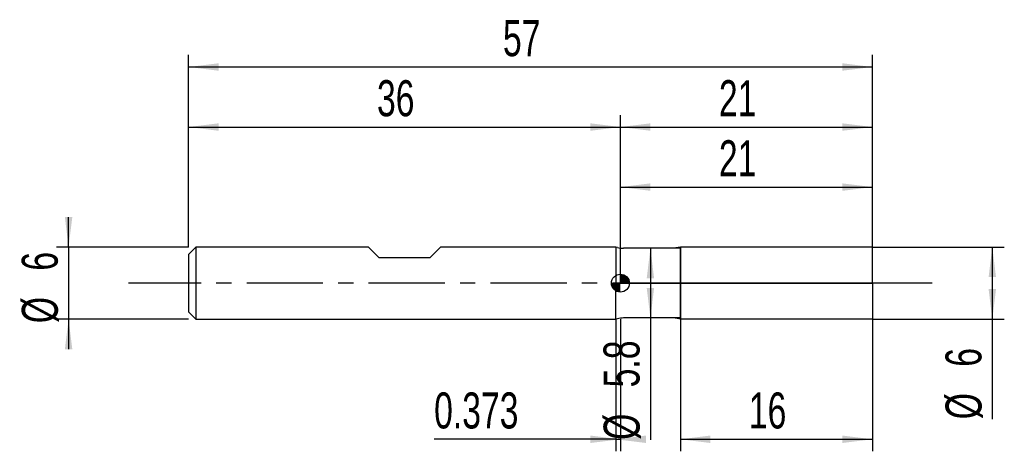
# Model space of a CAD drawing. Extents: x -14.1 to 68, y -14 to 21.9.
import ezdxf
from ezdxf.enums import TextEntityAlignment as Align

# ---------------------------------------------------------------- set-up
doc = ezdxf.new("R2010")
doc.units = 0
doc.linetypes.add('CENTER', pattern=[10.16, 6.35, -1.27, 1.27, -1.27])
doc.layers.get('0').update_dxf_attribs({"linetype": 'CONTINUOUS'})
for name, color, linetype in [('1', 4, 'CONTINUOUS'), ('2', 7, 'CONTINUOUS'), ('4', 2, 'CENTER'), ('CUT', 1, 'CONTINUOUS'), ('NOCUT', 7, 'CONTINUOUS'), ('SK1', 4, 'CONTINUOUS'), ('SK2', 7, 'CONTINUOUS'), ('SK4', 2, 'CENTER')]:
    doc.layers.add(name, color=color, linetype=linetype)
doc.dimstyles.new('SLDDIMSTYLE0', dxfattribs={"dimtxt": 3, "dimasz": 2.5, "dimexe": 0, "dimexo": 0.0625, "dimgap": 0.75, "dimtad": 1, "dimrnd": 1e-09, "dimzin": 12, "dimsah": 1, "dimcen": 0.09, "dimazin": 3, "dimtfac": 1, "dimtofl": 0, "dimtmove": 0, "dimatfit": 3})
doc.dimstyles.new('SLDDIMSTYLE1', dxfattribs={"dimtxt": 3, "dimasz": 2.5, "dimexe": 0, "dimexo": 0.0625, "dimgap": 0.75, "dimtad": 1, "dimrnd": 1e-09, "dimsah": 1, "dimcen": 0.09, "dimazin": 3, "dimtfac": 1, "dimtofl": 0, "dimtmove": 0, "dimatfit": 3})
doc.dimstyles.new('SLDDIMSTYLE2', dxfattribs={"dimtxt": 3, "dimasz": 2.5, "dimexe": 0, "dimexo": 0.0625, "dimgap": 0.75, "dimtad": 1, "dimrnd": 1e-09, "dimzin": 12, "dimsah": 1, "dimcen": 0.09, "dimazin": 3, "dimtfac": 1, "dimtmove": 0, "dimatfit": 3})

# ---------------------------------------------------------------- blocks, each defined once
blk = doc.blocks.new('_D')
at = {"layer": '2'}
for p, q in [((41, -3), (41, -14)), ((57, -3), (57, -14)), ((41, -13), (57, -13))]:
    blk.add_line(p, q, dxfattribs=at)
for points in [[(41, -13), (43.5, -13.31), (43.5, -12.69)], [(57, -13), (54.5, -12.69), (54.5, -13.31)]]:
    blk.add_solid(points, dxfattribs=at)
at = {"layer": '2', "width": 0.7}
blk.add_text('16', height=3, dxfattribs=at).set_placement((46.708, -13), align=Align.BOTTOM_LEFT)
blk = doc.blocks.new('_D_1')
at = {"layer": '2'}
for p, q in [((57, 3), (68, 3)), ((67, 3), (67, -3)), ((57, -3), (68, -3)), ((67, -3), (67, -11.333))]:
    blk.add_line(p, q, dxfattribs=at)
for points in [[(67, 3), (66.69, 0.5), (67.31, 0.5)], [(67, -3), (67.31, -0.5), (66.69, -0.5)]]:
    blk.add_solid(points, dxfattribs=at)
at = {"layer": '2', "width": 0.7}
for s, p in [('6', (66.992, -6.959)), ('%%c', (67, -11.333))]:
    blk.add_text(s, height=3, rotation=90, dxfattribs=at).set_placement(p, align=Align.BOTTOM_LEFT)
blk = doc.blocks.new('_D_2')
at = {"layer": '2'}
for p, q in [((35.627, -3), (35.627, -14)), ((36, -3), (36, -14)), ((35.627, -13), (20.471, -13)), ((35.627, -13), (36, -13))]:
    blk.add_line(p, q, dxfattribs=at)
for points in [[(36, -13), (33.5, -12.69), (33.5, -13.31)], [(35.627, -13), (38.127, -13.31), (38.127, -12.69)]]:
    blk.add_solid(points, dxfattribs=at)
at = {"layer": '2', "width": 0.7}
blk.add_text('0.373', height=3, dxfattribs=at).set_placement((20.471, -13), align=Align.BOTTOM_LEFT)
blk = doc.blocks.new('_D_3')
at = {"layer": '2'}
for p, q in [((36, 2.9), (36, 9)), ((57, 2.9), (57, 9)), ((36, 8), (57, 8))]:
    blk.add_line(p, q, dxfattribs=at)
for points in [[(36, 8), (38.5, 7.69), (38.5, 8.31)], [(57, 8), (54.5, 8.31), (54.5, 7.69)]]:
    blk.add_solid(points, dxfattribs=at)
at = {"layer": '2', "width": 0.7}
blk.add_text('21', height=3, dxfattribs=at).set_placement((44.208, 8), align=Align.BOTTOM_LEFT)
blk = doc.blocks.new('_D_4')
at = {"layer": '2'}
for p, q in [((41, 2.9), (37.5, 2.9)), ((38.5, 2.9), (38.5, -2.9)), ((41, -2.9), (37.5, -2.9)), ((38.5, -2.9), (38.5, -13.052))]:
    blk.add_line(p, q, dxfattribs=at)
for points in [[(38.5, 2.9), (38.19, 0.4), (38.81, 0.4)], [(38.5, -2.9), (38.81, -0.4), (38.19, -0.4)]]:
    blk.add_solid(points, dxfattribs=at)
at = {"layer": '2', "width": 0.7}
for s, p in [('5.8', (38.492, -8.678)), ('%%c', (38.5, -13.052))]:
    blk.add_text(s, height=3, rotation=90, dxfattribs=at).set_placement(p, align=Align.BOTTOM_LEFT)
blk = doc.blocks.new('_D_5')
at = {"layer": 'SK2'}
for p, q in [((0, 3), (0, 19)), ((57, 3), (57, 19)), ((0, 18), (57, 18))]:
    blk.add_line(p, q, dxfattribs=at)
for points in [[(0, 18), (2.5, 17.69), (2.5, 18.31)], [(57, 18), (54.5, 18.31), (54.5, 17.69)]]:
    blk.add_solid(points, dxfattribs=at)
at = {"layer": 'SK2', "width": 0.7}
blk.add_text('57', height=3, dxfattribs=at).set_placement((26.208, 18), align=Align.BOTTOM_LEFT)
blk = doc.blocks.new('_D_6')
at = {"layer": 'SK2'}
for p, q in [((0, 3), (0, 14)), ((36, 3), (36, 14)), ((0, 13), (36, 13))]:
    blk.add_line(p, q, dxfattribs=at)
for points in [[(0, 13), (2.5, 12.69), (2.5, 13.31)], [(36, 13), (33.5, 13.31), (33.5, 12.69)]]:
    blk.add_solid(points, dxfattribs=at)
at = {"layer": 'SK2', "width": 0.7}
blk.add_text('36', height=3, dxfattribs=at).set_placement((15.708, 13), align=Align.BOTTOM_LEFT)
blk = doc.blocks.new('_D_7')
at = {"layer": 'SK2'}
for p, q in [((36, 0), (36, 14)), ((57, 0), (57, 14)), ((36, 13), (57, 13))]:
    blk.add_line(p, q, dxfattribs=at)
for points in [[(36, 13), (38.5, 12.69), (38.5, 13.31)], [(57, 13), (54.5, 13.31), (54.5, 12.69)]]:
    blk.add_solid(points, dxfattribs=at)
at = {"layer": 'SK2', "width": 0.7}
blk.add_text('21', height=3, dxfattribs=at).set_placement((44.208, 13), align=Align.BOTTOM_LEFT)
blk = doc.blocks.new('_D_8')
at = {"layer": 'SK2'}
for p, q in [((-10, 3), (-10, 5.5)), ((0, 3), (-11, 3)), ((-10, 3), (-10, -3)), ((0, -3), (-11, -3)), ((-10, -3), (-10, -5.5))]:
    blk.add_line(p, q, dxfattribs=at)
for points in [[(-10, 3), (-9.69, 5.5), (-10.31, 5.5)], [(-10, -3), (-10.31, -5.5), (-9.69, -5.5)]]:
    blk.add_solid(points, dxfattribs=at)
at = {"layer": 'SK2', "width": 0.7}
for s, p in [('6', (-10.008, 1.041)), ('%%c', (-10, -3.333))]:
    blk.add_text(s, height=3, rotation=90, dxfattribs=at).set_placement(p, align=Align.BOTTOM_LEFT)
blk = doc.blocks.new('*U11')
at = {"color": 0, "linetype": 'CONTINUOUS'}
for points in [[(0, 0), (0, 0.75), (0.146, 0)], [(0.146, 0), (0, 0.75), (0.146, 0.736)], [(0.146, 0), (0.146, 0.736), (0.287, 0)], [(0.287, 0), (0.146, 0.736), (0.287, 0.693)], [(0.287, 0), (0.287, 0.693), (0.417, 0)], [(0.417, 0), (0.287, 0.693), (0.417, 0.624)], [(0.417, 0), (0.417, 0.624), (0.53, 0)], [(0.53, 0), (0.417, 0.624), (0.53, 0.53)], [(0.53, 0), (0.53, 0.53), (0.624, 0)], [(0.624, 0), (0.53, 0.53), (0.624, 0.417)], [(0.624, 0), (0.624, 0.417), (0.693, 0)], [(0.693, 0), (0.624, 0.417), (0.693, 0.287)], [(0.693, 0), (0.693, 0.287), (0.736, 0)], [(0.736, 0), (0.693, 0.287), (0.736, 0.146)], [(0.736, 0), (0.736, 0.146), (0.75, 0)]]:
    blk.add_solid(points, dxfattribs=at)
blk = doc.blocks.new('*U12')
at = {"color": 0, "linetype": 'CONTINUOUS'}
for points in [[(-0.739, -0.13), (-0.75, 0), (-0.739, 0)], [(-0.739, -0.13), (-0.739, 0), (-0.705, -0.257)], [(-0.705, -0.257), (-0.739, 0), (-0.705, 0)], [(-0.705, -0.257), (-0.705, 0), (-0.65, -0.375)], [(-0.65, -0.375), (-0.705, 0), (-0.65, 0)], [(-0.65, -0.375), (-0.65, 0), (-0.575, -0.482)], [(-0.575, -0.482), (-0.65, 0), (-0.575, 0)], [(-0.575, -0.482), (-0.575, 0), (-0.482, -0.575)], [(-0.482, -0.575), (-0.575, 0), (-0.482, 0)], [(-0.482, -0.575), (-0.482, 0), (-0.375, -0.65)], [(-0.375, -0.65), (-0.482, 0), (-0.375, 0)], [(-0.375, -0.65), (-0.375, 0), (-0.257, -0.705)], [(-0.257, -0.705), (-0.375, 0), (-0.257, 0)], [(-0.257, -0.705), (-0.257, 0), (-0.13, -0.739)], [(-0.13, -0.739), (-0.257, 0), (-0.13, 0)], [(-0.13, -0.739), (-0.13, 0), (0, -0.75)], [(0, -0.75), (-0.13, 0), (0, 0)]]:
    blk.add_solid(points, dxfattribs=at)
blk = doc.blocks.new('SW_DOWELSYMBOL_0')
at = {"layer": 'SK1', "color": 0}
blk.add_circle((0, 0), 0.75, dxfattribs=at)
at = {"color": 0, "linetype": 'CONTINUOUS'}
for name in ['*U12', '*U11']:
    blk.add_blockref(name, (0, 0), dxfattribs=at)

msp = doc.modelspace()

# ---------------------------------------------------------------- linework, layer by layer
at = {"layer": '1'}
for p, q in [((35.746, 2.968), (35.627, 3)), ((35.627, 3), (35.627, 0)), ((40.433, 2.9), (36.263, 2.9)), ((41, 3), (40.433, 2.9)), ((57, 3), (41, 3)), ((41, 3), (41, 0)), ((41, 0), (41, 3)), ((57, 0), (57, 3)), ((35.627, -3), (35.627, 0)), ((41, -3), (41, 0)), ((41, 0), (41, -3)), ((57, 0), (57, -3)), ((35.746, -2.968), (35.627, -3)), ((40.433, -2.9), (36.263, -2.9)), ((41, -3), (40.433, -2.9)), ((57, -3), (41, -3))]:
    msp.add_line(p, q, dxfattribs=at)
for centre, start, end in [((36.263, 4.9), 255, 270), ((36.263, -4.9), 90, 105)]:
    msp.add_arc(centre, 2, start, end, dxfattribs=at)
at = {"layer": '4'}
msp.add_line((57, 0), (36, 0), dxfattribs=at)
at = {"layer": 'CUT'}
for p, q in [((57, 3), (41, 3)), ((41, 3), (41, 0)), ((57, 0), (57, 3)), ((41, 0), (57, 0))]:
    msp.add_line(p, q, dxfattribs=at)
at = {"layer": 'NOCUT'}
for p, q in [((35.746, 2.968), (35.627, 3)), ((35.627, 3), (35.627, 0)), ((40.433, 2.9), (36.263, 2.9)), ((41, 3), (40.433, 2.9)), ((41, 0), (41, 3)), ((35.627, 0), (41, 0))]:
    msp.add_line(p, q, dxfattribs=at)
msp.add_arc((36.263, 4.9), 2, 255, 270, dxfattribs=at)
at = {"layer": 'SK1'}
for p, q in [((0.6, 3), (0, 2.4)), ((15, 3), (0.6, 3)), ((0.6, 3), (0.6, -3)), ((15.9, 2.1), (15, 3)), ((21, 3), (20.1, 2.1)), ((35.627, 3), (21, 3)), ((0, 2.4), (0, 0)), ((20.1, 2.1), (15.9, 2.1)), ((0, 0), (0, -2.4)), ((0, -2.4), (0.6, -3)), ((0.6, -3), (35.627, -3))]:
    msp.add_line(p, q, dxfattribs=at)
msp.add_circle((36, 0), 0.75, dxfattribs=at)
at = {"layer": 'SK4'}
msp.add_line((62, 0), (-5, 0), dxfattribs=at)

# ---------------------------------------------------------------- block references
at = {"layer": 'SK1'}
msp.add_blockref('SW_DOWELSYMBOL_0', (36, 0), dxfattribs=at)

# ---------------------------------------------------------------- texts
at = {"layer": 'SK2', "width": 0.7}
msp.add_text('AP1', height=0.05, dxfattribs=at).set_placement((36, -0.018), align=Align.BOTTOM_LEFT)

# ---------------------------------------------------------------- dimensions: what is measured, and where the dimension line sits
at = {"layer": '2'}
for base, p1, p2, dimstyle, picture, middle in [((57, 8), (36, 2.9), (57, 2.9), 'SLDDIMSTYLE0', '_D_3', (46.5, 8)), ((36, -13), (35.627, -3), (36, -3), 'SLDDIMSTYLE1', '_D_2', (25.627, -13)), ((57, -13), (41, -3), (57, -3), 'SLDDIMSTYLE0', '_D', (49, -13))]:
    dim = msp.add_linear_dim(base=base, p1=p1, p2=p2, dimstyle=dimstyle, dxfattribs=at)
    dim.commit()
    dim.dimension.update_dxf_attribs({"geometry": picture, "text_midpoint": middle, "dimtype": 160})
for base, p1, p2, picture, middle in [((38.5, -2.9), (41, 2.9), (41, -2.9), '_D_4', (38.5, -8)), ((67, -3), (57, 3), (57, -3), '_D_1', (67, -8))]:
    dim = msp.add_linear_dim(base=base, p1=p1, p2=p2, angle=90, text='%%c<>', dimstyle='SLDDIMSTYLE0', dxfattribs=at)
    dim.commit()
    dim.dimension.update_dxf_attribs({"geometry": picture, "text_midpoint": middle, "dimtype": 160})
at = {"layer": 'SK2'}
for base, p1, p2, picture, middle in [((57, 18), (0, 3), (57, 3), '_D_5', (28.5, 18)), ((36, 13), (0, 3), (36, 3), '_D_6', (18, 13)), ((57, 13), (36, 0), (57, 0), '_D_7', (46.5, 13))]:
    dim = msp.add_linear_dim(base=base, p1=p1, p2=p2, dimstyle='SLDDIMSTYLE0', dxfattribs=at)
    dim.commit()
    dim.dimension.update_dxf_attribs({"geometry": picture, "text_midpoint": middle, "dimtype": 160})
dim = msp.add_linear_dim(base=(-10, -3), p1=(0, 3), p2=(0, -3), angle=90, text='%%c<>', dimstyle='SLDDIMSTYLE2', dxfattribs=at)
dim.commit()
dim.dimension.update_dxf_attribs({"geometry": '_D_8', "text_midpoint": (-10, 0), "dimtype": 160})

doc.saveas('drawing.dxf')
